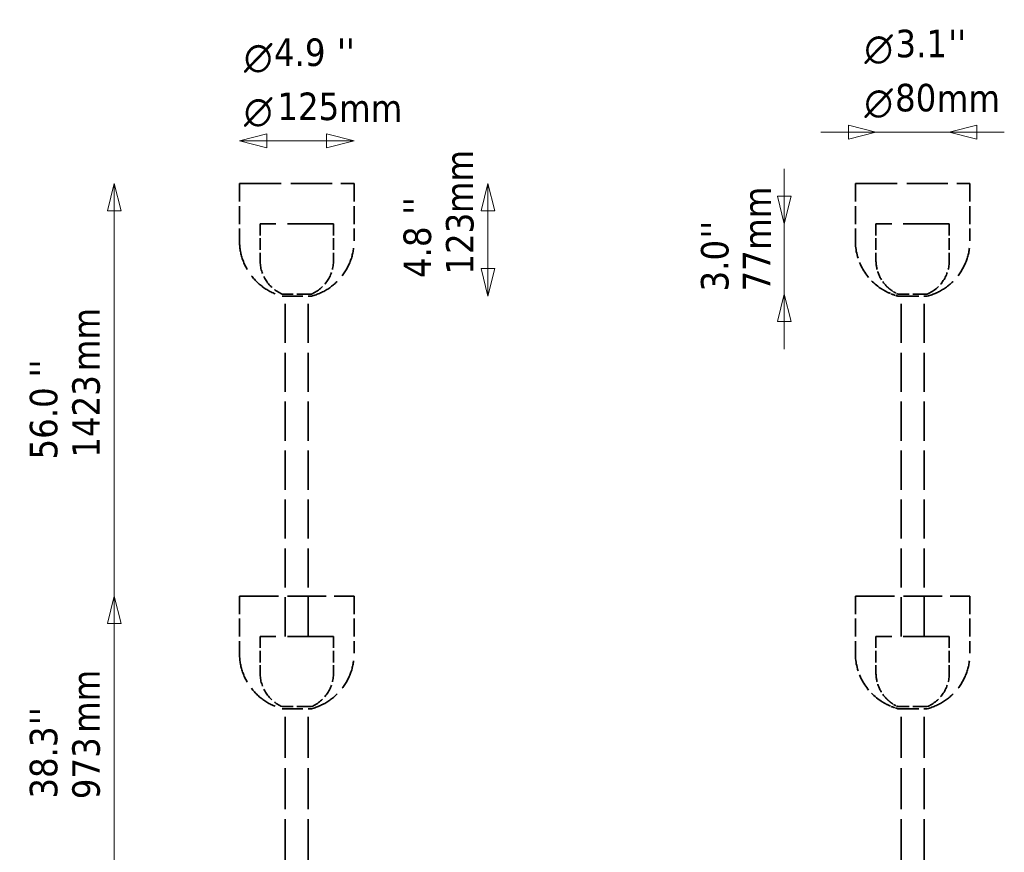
# Model space of a CAD drawing. Header units: millimetres. Extents: x 626 to 2725, y 57 to 2097.
# Tile 132 of 133: x 626 to 1700, y 1189 to 2097. Entities that reach past the tile are written whole.
import ezdxf

# ---------------------------------------------------------------- set-up
doc = ezdxf.new("R2010")
doc.units = ezdxf.units.MM
doc.header["$LTSCALE"] = 10
doc.linetypes.add('DASHED', pattern=[0.2068, 0.1655, -0.0413])
for name, color, linetype, lineweight in [('Symbol (ISO)', 7, 'Continuous', 25), ('Widoczne (ISO)', 7, 'Continuous', 50), ('Wymiar (ISO)', 7, 'Continuous', 25)]:
    doc.layers.add(name, color=color, linetype=linetype, lineweight=lineweight)
doc.styles.add('Styl tekstu27', font='AIGDT___.TTF')
doc.styles.add('Tekst notatki (ISO)', font='tahoma.ttf')

msp = doc.modelspace()

# ---------------------------------------------------------------- linework, layer by layer
at = {"layer": 'Widoczne (ISO)', "linetype": 'DASHED', "lineweight": 35, "ltscale": 27.127596}
for p, q in [((865.8, 1918.6), (990.8, 1918.6)), ((1537.5, 1918.6), (1662.5, 1918.6))]:
    msp.add_line(p, q, dxfattribs=at)
at = {"layer": 'Widoczne (ISO)', "linetype": 'DASHED', "lineweight": 35, "ltscale": 11.898498}
for p, q in [((865.8, 1918.6), (865.8, 1856.1)), ((990.8, 1918.6), (990.8, 1856.1)), ((1537.5, 1918.6), (1537.5, 1856.1)), ((1662.5, 1918.6), (1662.5, 1856.1)), ((865.8, 1468.6), (865.8, 1406.1)), ((990.8, 1468.6), (990.8, 1406.1)), ((1537.5, 1468.6), (1537.5, 1406.1)), ((1662.5, 1468.6), (1662.5, 1406.1))]:
    msp.add_line(p, q, dxfattribs=at)
at = {"layer": 'Widoczne (ISO)', "linetype": 'DASHED', "lineweight": 35, "ltscale": 26.259514}
for p, q in [((867.8, 1918.6), (988.8, 1918.6)), ((1539.5, 1918.6), (1660.5, 1918.6))]:
    msp.add_line(p, q, dxfattribs=at)
at = {"layer": 'Widoczne (ISO)', "linetype": 'DASHED', "lineweight": 35, "ltscale": 30.382908}
for p, q in [((968.3, 1874.6), (888.3, 1874.6)), ((1640, 1874.6), (1560, 1874.6)), ((968.3, 1424.6), (888.3, 1424.6)), ((1640, 1424.6), (1560, 1424.6))]:
    msp.add_line(p, q, dxfattribs=at)
at = {"layer": 'Widoczne (ISO)', "linetype": 'DASHED', "lineweight": 35, "ltscale": 7.615002}
for p, q in [((888.3, 1874.6), (888.3, 1834.6)), ((968.3, 1874.6), (968.3, 1834.6)), ((1560, 1874.6), (1560, 1834.6)), ((1640, 1874.6), (1640, 1834.6)), ((888.3, 1424.6), (888.3, 1384.6)), ((968.3, 1424.6), (968.3, 1384.6)), ((1560, 1424.6), (1560, 1384.6)), ((1640, 1424.6), (1640, 1384.6))]:
    msp.add_line(p, q, dxfattribs=at)
at = {"layer": 'Widoczne (ISO)', "linetype": 'DASHED', "lineweight": 35, "ltscale": 9.56932}
for p, q in [((944.3, 1798), (912.3, 1798)), ((1616, 1798), (1584, 1798)), ((944.3, 1348), (912.3, 1348)), ((1616, 1348), (1584, 1348))]:
    msp.add_line(p, q, dxfattribs=at)
at = {"layer": 'Widoczne (ISO)', "linetype": 'DASHED', "lineweight": 35, "ltscale": 13.676178}
for p, q in [((912.3, 1795.7), (944.3, 1795.7)), ((1584, 1795.7), (1616, 1795.7)), ((912.3, 1345.7), (944.3, 1345.7)), ((1584, 1345.7), (1616, 1345.7))]:
    msp.add_line(p, q, dxfattribs=at)
at = {"layer": 'Widoczne (ISO)', "linetype": 'DASHED', "lineweight": 35, "ltscale": 25.790232}
for p, q in [((915.8, 1424.6), (915.8, 1798)), ((940.8, 1424.6), (940.8, 1798)), ((1587.5, 1424.6), (1587.5, 1798)), ((1612.5, 1424.6), (1612.5, 1798))]:
    msp.add_line(p, q, dxfattribs=at)
at = {"layer": 'Widoczne (ISO)', "linetype": 'DASHED', "lineweight": 35, "ltscale": 25.388874}
for p, q in [((865.8, 1468.6), (990.8, 1468.6)), ((1537.5, 1468.6), (1662.5, 1468.6))]:
    msp.add_line(p, q, dxfattribs=at)
at = {"layer": 'Widoczne (ISO)', "linetype": 'DASHED', "lineweight": 35, "ltscale": 24.519987}
for p, q in [((867.8, 1468.6), (988.8, 1468.6)), ((1539.5, 1468.6), (1660.5, 1468.6))]:
    msp.add_line(p, q, dxfattribs=at)
at = {"layer": 'Widoczne (ISO)', "linetype": 'DASHED', "lineweight": 35, "ltscale": 26.999443}
for p, q in [((915.8, 1124.6), (915.8, 1348)), ((940.8, 1124.6), (940.8, 1348)), ((1587.5, 1124.6), (1587.5, 1348)), ((1612.5, 1124.6), (1612.5, 1348))]:
    msp.add_line(p, q, dxfattribs=at)
at = {"layer": 'Widoczne (ISO)', "linetype": 'DASHED', "lineweight": 35, "ltscale": 19.824623}
for centre, start, end in [((928.3, 1856.1), 180, 255.1672), ((928.3, 1856.1), 284.8328, 0), ((1600, 1856.1), 284.8328, 0), ((928.3, 1406.1), 180, 255.1672), ((928.3, 1406.1), 284.8328, 0), ((1600, 1406.1), 284.8328, 0)]:
    msp.add_arc(centre, 62.5, start, end, dxfattribs=at)
at = {"layer": 'Widoczne (ISO)', "linetype": 'DASHED', "lineweight": 35, "ltscale": 11.664359}
for centre in [(1600, 1856.1), (1600, 1406.1)]:
    msp.add_arc(centre, 62.5, 180, 236.1683, dxfattribs=at)
at = {"layer": 'Widoczne (ISO)', "linetype": 'DASHED', "lineweight": 35, "ltscale": 8.827931}
for centre, start, end in [((928.3, 1834.6), 180, 246.4218), ((928.3, 1834.6), 293.5782, 0), ((1600, 1834.6), 293.5782, 0), ((928.3, 1384.6), 180, 246.4218), ((928.3, 1384.6), 293.5782, 0), ((1600, 1384.6), 293.5782, 0)]:
    msp.add_arc(centre, 40, start, end, dxfattribs=at)
at = {"layer": 'Widoczne (ISO)', "linetype": 'DASHED', "lineweight": 35, "ltscale": 5.947565}
for centre in [(1600, 1834.6), (1600, 1384.6)]:
    msp.add_arc(centre, 40, 180, 224.75, dxfattribs=at)
at = {"layer": 'Widoczne (ISO)', "linetype": 'DASHED', "lineweight": 35, "ltscale": 2.429679}
for centre in [(1600, 1856.1), (1600, 1406.1)]:
    msp.add_arc(centre, 62.5, 243.4669, 255.1672, dxfattribs=at)
at = {"layer": 'Widoczne (ISO)', "linetype": 'DASHED', "lineweight": 35, "ltscale": 1.715295}
for centre in [(1600, 1834.6), (1600, 1384.6)]:
    msp.add_arc(centre, 40, 233.5152, 246.4218, dxfattribs=at)
at = {"layer": 'Widoczne (ISO)', "linetype": 'DASHED', "lineweight": 35, "ltscale": 3.673922}
for points in [[(1568.4, 1802.2), (1568, 1802.5), (1567.5, 1802.8), (1566.6, 1803.3), (1566.2, 1803.6), (1565.7, 1803.9), (1565.5, 1804), (1565.3, 1804.1), (1565.3, 1804.2), (1565.2, 1804.2), (1565.2, 1804.2), (1565.2, 1804.2), (1565.2, 1804.2), (1565.3, 1804.2), (1565.3, 1804.1), (1565.5, 1804), (1565.7, 1803.9), (1566.2, 1803.6), (1566.6, 1803.3), (1567.5, 1802.8), (1568, 1802.5), (1568.9, 1802), (1569.4, 1801.7), (1570.4, 1801.1), (1570.9, 1800.9), (1571.5, 1800.5), (1571.7, 1800.4), (1571.9, 1800.3), (1571.9, 1800.3), (1572, 1800.2), (1572.1, 1800.2), (1572.1, 1800.2), (1572, 1800.2), (1571.9, 1800.3), (1571.9, 1800.3), (1571.7, 1800.4), (1571.5, 1800.5), (1570.9, 1800.9), (1570.4, 1801.1), (1569.4, 1801.7), (1568.9, 1802), (1568.4, 1802.2)], [(1568.4, 1352.2), (1568, 1352.5), (1567.5, 1352.8), (1566.6, 1353.3), (1566.2, 1353.6), (1565.7, 1353.9), (1565.5, 1354), (1565.3, 1354.1), (1565.3, 1354.2), (1565.2, 1354.2), (1565.2, 1354.2), (1565.2, 1354.2), (1565.2, 1354.2), (1565.3, 1354.2), (1565.3, 1354.1), (1565.5, 1354), (1565.7, 1353.9), (1566.2, 1353.6), (1566.6, 1353.3), (1567.5, 1352.8), (1568, 1352.5), (1568.9, 1352), (1569.4, 1351.7), (1570.4, 1351.1), (1570.9, 1350.9), (1571.5, 1350.5), (1571.7, 1350.4), (1571.9, 1350.3), (1571.9, 1350.3), (1572, 1350.2), (1572.1, 1350.2), (1572.1, 1350.2), (1572, 1350.2), (1571.9, 1350.3), (1571.9, 1350.3), (1571.7, 1350.4), (1571.5, 1350.5), (1570.9, 1350.9), (1570.4, 1351.1), (1569.4, 1351.7), (1568.9, 1352), (1568.4, 1352.2)]]:
    msp.add_open_spline(points, degree=3, knots=[0, 0, 0, 0, 0.151123, 0.151123, 0.302246, 0.302246, 0.376402, 0.376402, 0.41348, 0.41348, 0.450558, 0.450558, 0.487636, 0.487636, 0.524715, 0.524715, 0.598871, 0.598871, 0.749994, 0.749994, 0.901117, 0.901117, 1.062833, 1.062833, 1.22455, 1.22455, 1.301202, 1.301202, 1.339528, 1.339528, 1.377854, 1.377854, 1.416181, 1.416181, 1.454507, 1.454507, 1.531159, 1.531159, 1.692876, 1.692876, 1.854592, 1.854592, 1.854592, 1.854592], dxfattribs=at)
at = {"layer": 'Widoczne (ISO)', "linetype": 'DASHED', "lineweight": 35, "ltscale": 0.752842}
for points in [[(1571.6, 1806.5), (1571.6, 1806.5), (1571.6, 1806.4), (1571.8, 1806.3), (1571.9, 1806.1), (1572.3, 1805.8), (1572.6, 1805.5), (1573.2, 1805), (1573.5, 1804.7), (1573.8, 1804.5)], [(1571.6, 1356.5), (1571.6, 1356.5), (1571.6, 1356.4), (1571.8, 1356.3), (1571.9, 1356.1), (1572.3, 1355.8), (1572.6, 1355.5), (1573.2, 1355), (1573.5, 1354.7), (1573.8, 1354.5)]]:
    msp.add_open_spline(points, degree=3, knots=[1.1619826, 1.1619826, 1.1619826, 1.1619826, 1.2360609, 1.2360609, 1.3101392, 1.3101392, 1.4258768, 1.4258768, 1.5416144, 1.5416144, 1.5416144, 1.5416144], dxfattribs=at)
at = {"layer": 'Widoczne (ISO)', "linetype": 'DASHED', "lineweight": 35, "ltscale": 0.775564}
for points in [[(1573.8, 1804.5), (1574.1, 1804.2), (1574.4, 1803.9), (1575, 1803.4), (1575.4, 1803.2), (1575.8, 1802.8), (1575.9, 1802.7), (1576.1, 1802.6), (1576.1, 1802.5), (1576.2, 1802.5), (1576.2, 1802.5), (1576.2, 1802.5)], [(1573.8, 1354.5), (1574.1, 1354.2), (1574.4, 1353.9), (1575, 1353.4), (1575.4, 1353.2), (1575.8, 1352.8), (1575.9, 1352.7), (1576.1, 1352.6), (1576.1, 1352.5), (1576.2, 1352.5), (1576.2, 1352.5), (1576.2, 1352.5)]]:
    msp.add_open_spline(points, degree=3, knots=[0, 0, 0, 0, 0.1205823, 0.1205823, 0.2411645, 0.2411645, 0.31617, 0.31617, 0.3536727, 0.3536727, 0.3911754, 0.3911754, 0.3911754, 0.3911754], dxfattribs=at)
at = {"layer": 'Wymiar (ISO)', "lineweight": 18}
for p, q in [((1560, 1974.6), (1530, 1982.1)), ((1530, 1982.1), (1530, 1967.1)), ((1670, 1982.1), (1640, 1974.6)), ((1670, 1967.1), (1670, 1982.1)), ((895.8, 1972.6), (865.8, 1965.1)), ((895.8, 1957.6), (895.8, 1972.6)), ((990.8, 1965.1), (960.8, 1972.6)), ((960.8, 1972.6), (960.8, 1957.6)), ((1530, 1974.6), (1500, 1974.6)), ((1530, 1974.6), (1560, 1974.6)), ((1530, 1967.1), (1560, 1974.6)), ((1560, 1974.6), (1640, 1974.6)), ((1670, 1974.6), (1640, 1974.6)), ((1640, 1974.6), (1670, 1967.1)), ((1670, 1974.6), (1700, 1974.6)), ((895.8, 1965.1), (865.8, 1965.1)), ((865.8, 1965.1), (895.8, 1957.6)), ((960.8, 1965.1), (895.8, 1965.1)), ((960.8, 1965.1), (990.8, 1965.1)), ((960.8, 1957.6), (990.8, 1965.1)), ((1460, 1904.6), (1460, 1934.6)), ((729.2, 1918.6), (721.7, 1888.6)), ((729.2, 1888.6), (729.2, 1918.6)), ((736.7, 1888.6), (729.2, 1918.6)), ((1136.8, 1918.6), (1129.3, 1888.6)), ((1136.8, 1888.6), (1136.8, 1918.6)), ((1144.3, 1888.6), (1136.8, 1918.6)), ((1452.5, 1904.6), (1460, 1874.6)), ((1467.5, 1904.6), (1452.5, 1904.6)), ((1460, 1904.6), (1460, 1874.6)), ((1460, 1874.6), (1467.5, 1904.6)), ((721.7, 1888.6), (736.7, 1888.6)), ((729.2, 1888.6), (729.2, 525.6)), ((1129.3, 1888.6), (1144.3, 1888.6)), ((1136.8, 1888.6), (1136.8, 1825.7)), ((1460, 1874.6), (1460, 1798)), ((1129.3, 1825.7), (1136.8, 1795.7)), ((1144.3, 1825.7), (1129.3, 1825.7)), ((1136.8, 1825.7), (1136.8, 1795.7)), ((1136.8, 1795.7), (1144.3, 1825.7)), ((1460, 1798), (1452.5, 1768)), ((1460, 1768), (1460, 1798)), ((1467.5, 1768), (1460, 1798)), ((1452.5, 1768), (1467.5, 1768)), ((1460, 1768), (1460, 1738)), ((729.2, 1468.6), (721.7, 1438.6)), ((729.2, 1438.6), (729.2, 1468.6)), ((736.7, 1438.6), (729.2, 1468.6)), ((721.7, 1438.6), (736.7, 1438.6)), ((729.2, 1438.6), (729.2, 525.6))]:
    msp.add_line(p, q, dxfattribs=at)
at = {"layer": 'Wymiar (ISO)', "lineweight": 18, "flags": 128}
for points in [[(1530, 1967.1), (1560, 1974.6), (1530, 1982.1), (1530, 1967.1)], [(1670, 1982.1), (1640, 1974.6), (1670, 1967.1), (1670, 1982.1)], [(895.8, 1972.6), (865.8, 1965.1), (895.8, 1957.6), (895.8, 1972.6)], [(960.8, 1957.6), (990.8, 1965.1), (960.8, 1972.6), (960.8, 1957.6)], [(736.7, 1888.6), (729.2, 1918.6), (721.7, 1888.6), (736.7, 1888.6)], [(1144.3, 1888.6), (1136.8, 1918.6), (1129.3, 1888.6), (1144.3, 1888.6)], [(1452.5, 1904.6), (1460, 1874.6), (1467.5, 1904.6), (1452.5, 1904.6)], [(1129.3, 1825.7), (1136.8, 1795.7), (1144.3, 1825.7), (1129.3, 1825.7)], [(1467.5, 1768), (1460, 1798), (1452.5, 1768), (1467.5, 1768)], [(736.7, 1438.6), (729.2, 1468.6), (721.7, 1438.6), (736.7, 1438.6)]]:
    msp.add_lwpolyline(points, dxfattribs=at)
at = {"layer": 'Wymiar (ISO)'}
for points in [[(1530, 1967.1), (1560, 1974.6), (1530, 1982.1), (1530, 1967.1)], [(1670, 1982.1), (1640, 1974.6), (1670, 1967.1), (1670, 1982.1)], [(895.8, 1972.6), (865.8, 1965.1), (895.8, 1957.6), (895.8, 1972.6)], [(960.8, 1957.6), (990.8, 1965.1), (960.8, 1972.6), (960.8, 1957.6)], [(736.7, 1888.6), (729.2, 1918.6), (721.7, 1888.6), (736.7, 1888.6)], [(1144.3, 1888.6), (1136.8, 1918.6), (1129.3, 1888.6), (1144.3, 1888.6)], [(1452.5, 1904.6), (1460, 1874.6), (1467.5, 1904.6), (1452.5, 1904.6)], [(1129.3, 1825.7), (1136.8, 1795.7), (1144.3, 1825.7), (1129.3, 1825.7)], [(1467.5, 1768), (1460, 1798), (1452.5, 1768), (1467.5, 1768)], [(736.7, 1438.6), (729.2, 1468.6), (721.7, 1438.6), (736.7, 1438.6)]]:
    msp.add_solid(points, dxfattribs=at)

# ---------------------------------------------------------------- texts
at = {"layer": 'Symbol (ISO)', "char_height": 30, "width": 69.287, "attachment_point": 1, "style": 'Tekst notatki (ISO)'}
for insert in [(1626.3, 2026.6), (974.4, 2015.8)]:
    msp.add_mtext('\\fTahoma|b0|i0;mm', dxfattribs=dict(at, insert=insert))
at = {"layer": 'Symbol (ISO)', "char_height": 30, "width": 69.287, "attachment_point": 1, "rotation": 90, "style": 'Tekst notatki (ISO)'}
for insert in [(1090.6, 1886.3), (1415.5, 1846.2), (683.3, 1713.9), (683.3, 1319.2)]:
    msp.add_mtext('\\fTahoma|b0|i0;mm', dxfattribs=dict(at, insert=insert))
at = {"layer": 'Wymiar (ISO)', "char_height": 30, "attachment_point": 7}
for s, insert, style in [('3.1', (1581.2, 2055.7), 'Tekst notatki (ISO)'), ("''", (1638.9, 2056.3), 'Tekst notatki (ISO)'), ('4.9', (903.4, 2046.2), 'Tekst notatki (ISO)'), ("''", (972.2, 2046.8), 'Tekst notatki (ISO)'), ('\\fAIGDT|b0|i0|p0;n', (870.7, 2039.3), 'Styl tekstu27'), ('\\fAIGDT|b0|i0|p0;n', (1547.4, 2048.8), 'Styl tekstu27'), ('80', (1580.8, 1996.7), 'Tekst notatki (ISO)'), ('125', (907.1, 1987.2), 'Tekst notatki (ISO)'), ('\\fAIGDT|b0|i0|p0;n', (1547.4, 1989.9), 'Styl tekstu27'), ('\\fAIGDT|b0|i0|p0;n', (870.7, 1980.3), 'Styl tekstu27')]:
    msp.add_mtext(s, dxfattribs=dict(at, insert=insert, style=style))
at = {"layer": 'Wymiar (ISO)', "char_height": 30, "attachment_point": 7, "rotation": 90, "style": 'Tekst notatki (ISO)'}
for s, insert in [("''", (1074.6, 1884.3)), ('123', (1121.6, 1819.2)), ('4.8', (1075.3, 1815.5)), ("''", (1399.1, 1858.5)), ('3.0', (1399.7, 1800.8)), ('77', (1444.7, 1800.8)), ("''", (667.1, 1707.2)), ('1423', (714, 1619.5)), ('56.0', (667.7, 1617.5)), ("''", (667, 1327.8)), ('38.3', (667.7, 1247.6)), ('973', (714, 1247))]:
    msp.add_mtext(s, dxfattribs=dict(at, insert=insert))

doc.saveas('drawing.dxf')
